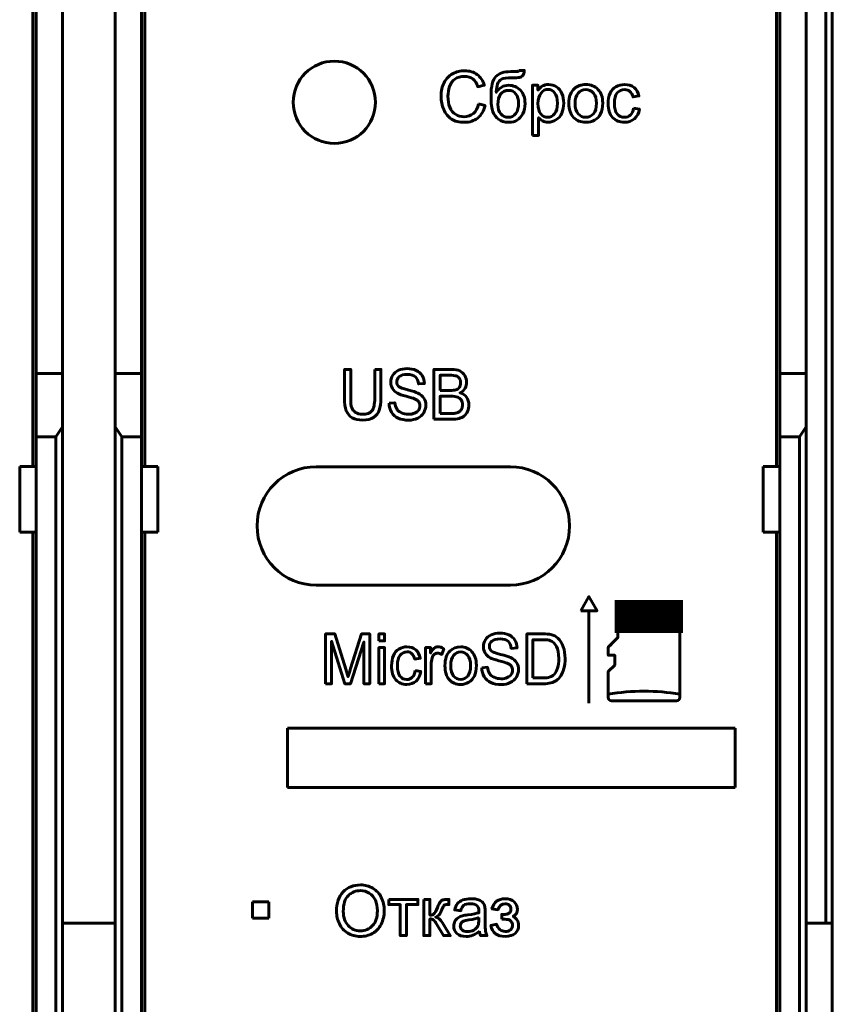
# Model space of a CAD drawing. Header units: millimetres. Extents: x -13 to 39, y -19 to 89.
# Tile 5 of 9: x 14 to 39, y 6 to 36. Entities that reach past the tile are written whole.
import ezdxf

# ---------------------------------------------------------------- set-up
doc = ezdxf.new("R2010")
doc.units = ezdxf.units.MM
doc.linetypes.add('K5LT_BASIC', pattern=[0])

msp = doc.modelspace()

# ---------------------------------------------------------------- linework, layer by layer
at = {"color": 150, "linetype": 'K5LT_BASIC', "lineweight": 60, "true_color": 0x0080ff}
for p, q in [((38.739, 61.118), (38.739, 8.557)), ((38.939, 61.118), (38.939, 8.557)), ((14.639, 22.438), (14.639, 47.238)), ((18.039, 22.438), (18.039, 47.238)), ((37.239, 22.438), (37.239, 47.238)), ((14.739, 44.413), (14.739, 25.262)), ((15.539, 25.262), (15.539, 44.413)), ((17.139, 25.262), (17.139, 44.413)), ((17.939, 44.413), (17.939, 25.262)), ((37.339, 44.413), (37.339, 25.262)), ((38.139, 25.262), (38.139, 44.413)), ((15.539, 25.262), (14.739, 25.262)), ((14.739, 23.338), (14.739, 25.262)), ((15.539, 23.645), (15.539, 25.262)), ((17.139, 23.645), (17.139, 25.262)), ((17.939, 25.262), (17.139, 25.262)), ((17.939, 25.262), (17.939, 23.338)), ((37.339, 25.262), (37.339, 23.338)), ((38.139, 25.262), (37.339, 25.262)), ((38.139, 23.645), (38.139, 25.262)), ((15.339, 23.338), (15.539, 23.645)), ((15.539, 3.373), (15.539, 23.645)), ((17.139, 23.645), (17.139, 3.373)), ((17.339, 23.338), (17.139, 23.645)), ((37.939, 23.338), (38.139, 23.645)), ((38.139, 3.373), (38.139, 23.645)), ((14.739, 22.438), (14.739, 23.338)), ((15.339, 23.338), (14.739, 23.338)), ((15.339, 3.117), (15.339, 23.338)), ((17.339, 3.117), (17.339, 23.338)), ((17.939, 23.338), (17.339, 23.338)), ((17.939, 23.338), (17.939, 22.438)), ((37.339, 23.338), (37.939, 23.338)), ((37.339, 23.338), (37.339, 22.438)), ((37.939, 3.117), (37.939, 23.338)), ((14.739, 22.438), (14.239, 22.438)), ((14.239, 20.438), (14.239, 22.438)), ((14.739, 22.438), (14.739, 20.438)), ((18.439, 22.438), (17.939, 22.438)), ((17.939, 22.438), (17.939, 20.438)), ((18.439, 20.438), (18.439, 22.438)), ((23.253, 22.429), (29.153, 22.429)), ((36.839, 22.438), (37.339, 22.438)), ((36.839, 22.438), (36.839, 20.438)), ((37.339, 22.438), (37.339, 20.438)), ((14.739, 20.438), (14.239, 20.438)), ((14.639, 2.412), (14.639, 20.438)), ((14.739, 3.117), (14.739, 20.438)), ((17.939, 20.438), (18.439, 20.438)), ((17.939, 3.117), (17.939, 20.438)), ((18.039, 2.412), (18.039, 20.438)), ((37.339, 20.438), (36.839, 20.438)), ((37.239, -1.962), (37.239, 20.438)), ((37.339, 20.438), (37.339, 3.117)), ((29.153, 18.829), (23.253, 18.829)), ((34.207, 18.282), (32.523, 18.282)), ((34.207, 18.282), (32.523, 18.282)), ((31.539, 18.052), (31.539, 15.242)), ((32.424, 18.183), (32.424, 17.242)), ((32.424, 18.183), (32.424, 17.242)), ((33.114, 18.073), (33.114, 17.674)), ((33.607, 18.073), (33.607, 17.674)), ((34.306, 15.41), (34.306, 18.183)), ((34.306, 15.41), (34.306, 18.183)), ((32.424, 17.242), (32.127, 16.945)), ((32.127, 16.945), (32.127, 16.698)), ((32.127, 16.945), (32.127, 16.698)), ((32.127, 16.698), (32.325, 16.698)), ((32.127, 16.698), (32.325, 16.698)), ((32.325, 16.698), (32.325, 16.401)), ((32.325, 16.698), (32.325, 16.401)), ((32.325, 16.401), (32.127, 16.202)), ((32.325, 16.401), (32.127, 16.202)), ((32.127, 16.202), (32.127, 15.41)), ((32.127, 16.202), (32.127, 15.41)), ((32.226, 15.311), (34.207, 15.311)), ((32.226, 15.311), (34.207, 15.311)), ((22.382, 12.684), (22.382, 14.484)), ((22.382, 14.484), (35.982, 14.484)), ((35.982, 14.484), (35.982, 12.684)), ((35.982, 12.684), (22.382, 12.684)), ((21.313, 8.704), (21.313, 9.204)), ((21.313, 9.204), (21.813, 9.204)), ((21.813, 9.204), (21.813, 8.704)), ((21.813, 8.704), (21.313, 8.704)), ((15.539, 8.557), (17.139, 8.557)), ((38.139, 8.557), (38.739, 8.557)), ((38.939, 8.557), (38.739, 8.557)), ((38.939, 3.437), (38.939, 8.557))]:
    msp.add_line(p, q, dxfattribs=at)
at = {"color": 150, "linetype": 'K5LT_BASIC', "true_color": 0x0080ff, "const_width": 0.6}
msp.add_lwpolyline([(32.62, 17.674), (34.102, 17.674), (34.102, 18.073), (32.62, 18.073)], close=True, dxfattribs=at)
at = {"color": 150, "linetype": 'K5LT_BASIC', "lineweight": 60, "true_color": 0x0080ff}
msp.add_circle((23.803, 33.504), 1.25, dxfattribs=at)
for centre, start, end in [((23.253, 20.629), 90, 270), ((29.153, 20.629), 270, 90)]:
    msp.add_arc(centre, 1.8, start, end, dxfattribs=at)
for points, knots in [([(28.186, 33.452), (28.186, 33.452), (28.387, 33.401), (28.387, 33.401), (28.345, 33.237), (28.269, 33.111), (28.16, 33.025), (28.051, 32.938), (27.918, 32.895), (27.76, 32.895), (27.597, 32.895), (27.464, 32.928), (27.362, 32.995), (27.26, 33.061), (27.182, 33.158), (27.129, 33.283), (27.076, 33.41), (27.049, 33.545), (27.049, 33.69), (27.049, 33.847), (27.079, 33.985), (27.139, 34.102), (27.2, 34.22), (27.285, 34.309), (27.396, 34.37), (27.508, 34.431), (27.63, 34.461), (27.763, 34.461), (27.915, 34.461), (28.042, 34.423), (28.145, 34.346), (28.249, 34.268), (28.321, 34.16), (28.361, 34.02), (28.361, 34.02), (28.164, 33.974), (28.164, 33.974), (28.129, 34.084), (28.078, 34.164), (28.012, 34.214), (27.945, 34.265), (27.861, 34.29), (27.76, 34.29), (27.644, 34.29), (27.546, 34.262), (27.39, 34.151), (27.335, 34.075), (27.304, 33.982), (27.272, 33.887), (27.256, 33.79), (27.256, 33.691), (27.256, 33.562), (27.275, 33.449), (27.312, 33.353), (27.35, 33.257), (27.408, 33.185), (27.487, 33.138), (27.566, 33.09), (27.651, 33.066), (27.744, 33.066), (27.856, 33.066), (27.95, 33.099), (28.028, 33.164), (28.105, 33.228), (28.158, 33.324), (28.186, 33.452)], [0, 0, 0, 0, 0.045455, 0.045455, 0.045455, 0.090909, 0.090909, 0.090909, 0.136364, 0.136364, 0.136364, 0.181818, 0.181818, 0.181818, 0.227273, 0.227273, 0.227273, 0.272727, 0.272727, 0.272727, 0.318182, 0.318182, 0.318182, 0.363636, 0.363636, 0.363636, 0.409091, 0.409091, 0.409091, 0.454545, 0.454545, 0.454545, 0.5, 0.5, 0.5, 0.545455, 0.545455, 0.545455, 0.590909, 0.590909, 0.590909, 0.636364, 0.636364, 0.636364, 0.681818, 0.681818, 0.727273, 0.727273, 0.727273, 0.772727, 0.772727, 0.772727, 0.818182, 0.818182, 0.818182, 0.863636, 0.863636, 0.863636, 0.909091, 0.909091, 0.909091, 0.954545, 0.954545, 0.954545, 1, 1, 1, 1]), ([(29.411, 34.472), (29.411, 34.472), (29.577, 34.47), (29.577, 34.47), (29.569, 34.396), (29.553, 34.345), (29.528, 34.316), (29.502, 34.287), (29.47, 34.268), (29.431, 34.26), (29.391, 34.252), (29.314, 34.248), (29.198, 34.248), (29.045, 34.248), (28.941, 34.233), (28.885, 34.203), (28.83, 34.174), (28.79, 34.126), (28.765, 34.061), (28.741, 33.996), (28.727, 33.912), (28.725, 33.81), (28.772, 33.88), (28.826, 33.932), (28.889, 33.967), (28.951, 34.002), (29.022, 34.019), (29.101, 34.019), (29.245, 34.019), (29.364, 33.97), (29.458, 33.871), (29.553, 33.772), (29.6, 33.638), (29.6, 33.469), (29.6, 33.341), (29.576, 33.236), (29.529, 33.154), (29.481, 33.072), (29.425, 33.009), (29.359, 32.964), (29.294, 32.919), (29.205, 32.897), (29.093, 32.897), (28.963, 32.897), (28.861, 32.927), (28.717, 33.046), (28.661, 33.122), (28.623, 33.215), (28.584, 33.308), (28.565, 33.47), (28.565, 33.7), (28.565, 33.99), (28.614, 34.185), (28.712, 34.285), (28.809, 34.386), (28.96, 34.436), (29.163, 34.436), (29.29, 34.436), (29.361, 34.438), (29.379, 34.442), (29.396, 34.447), (29.407, 34.456), (29.411, 34.472)], [0, 0, 0, 0, 0.047619, 0.047619, 0.047619, 0.095238, 0.095238, 0.095238, 0.142857, 0.142857, 0.142857, 0.190476, 0.190476, 0.190476, 0.238095, 0.238095, 0.238095, 0.285714, 0.285714, 0.285714, 0.333333, 0.333333, 0.333333, 0.380952, 0.380952, 0.380952, 0.428571, 0.428571, 0.428571, 0.47619, 0.47619, 0.47619, 0.52381, 0.52381, 0.52381, 0.571429, 0.571429, 0.571429, 0.619048, 0.619048, 0.619048, 0.666667, 0.666667, 0.666667, 0.714286, 0.714286, 0.761905, 0.761905, 0.761905, 0.809524, 0.809524, 0.809524, 0.857143, 0.857143, 0.857143, 0.904762, 0.904762, 0.904762, 0.952381, 0.952381, 0.952381, 1, 1, 1, 1]), ([(29.405, 33.475), (29.405, 33.589), (29.378, 33.682), (29.27, 33.828), (29.194, 33.864), (29.095, 33.864), (28.993, 33.864), (28.914, 33.826), (28.858, 33.749), (28.802, 33.672), (28.774, 33.569), (28.774, 33.44), (28.774, 33.313), (28.805, 33.216), (28.867, 33.149), (28.928, 33.081), (29.004, 33.047), (29.094, 33.047), (29.187, 33.047), (29.262, 33.087), (29.377, 33.243), (29.405, 33.346), (29.405, 33.475)], [0, 0, 0, 0, 0.125, 0.125, 0.25, 0.25, 0.25, 0.375, 0.375, 0.375, 0.5, 0.5, 0.5, 0.625, 0.625, 0.625, 0.75, 0.75, 0.75, 0.875, 0.875, 1, 1, 1, 1]), ([(29.824, 32.499), (29.824, 32.499), (29.824, 34.019), (29.824, 34.019), (29.993, 34.019), (29.993, 34.019), (29.993, 33.875), (29.993, 33.875), (30.033, 33.93), (30.078, 33.972), (30.129, 34), (30.179, 34.028), (30.24, 34.042), (30.311, 34.042), (30.405, 34.042), (30.488, 34.018), (30.559, 33.97), (30.631, 33.922), (30.685, 33.854), (30.722, 33.766), (30.758, 33.679), (30.776, 33.583), (30.776, 33.478), (30.776, 33.366), (30.756, 33.265), (30.716, 33.175), (30.676, 33.085), (30.617, 33.017), (30.54, 32.969), (30.464, 32.921), (30.383, 32.897), (30.298, 32.897), (30.236, 32.897), (30.181, 32.91), (30.131, 32.936), (30.082, 32.962), (30.042, 32.995), (30.01, 33.035), (30.01, 33.035), (30.01, 32.499), (30.01, 32.499), (29.824, 32.499), (29.824, 32.499)], [0, 0, 0, 0, 0.066667, 0.066667, 0.133333, 0.133333, 0.2, 0.2, 0.2, 0.266667, 0.266667, 0.266667, 0.333333, 0.333333, 0.333333, 0.4, 0.4, 0.4, 0.466667, 0.466667, 0.466667, 0.533333, 0.533333, 0.533333, 0.6, 0.6, 0.6, 0.666667, 0.666667, 0.666667, 0.733333, 0.733333, 0.733333, 0.8, 0.8, 0.8, 0.866667, 0.866667, 0.866667, 0.933333, 0.933333, 1, 1, 1, 1]), ([(29.993, 33.463), (29.993, 33.322), (30.022, 33.218), (30.079, 33.151), (30.136, 33.083), (30.205, 33.049), (30.286, 33.049), (30.369, 33.049), (30.439, 33.084), (30.498, 33.154), (30.557, 33.224), (30.586, 33.332), (30.586, 33.479), (30.586, 33.618), (30.557, 33.723), (30.442, 33.862), (30.374, 33.896), (30.294, 33.896), (30.215, 33.896), (30.145, 33.859), (30.085, 33.785), (30.024, 33.711), (29.993, 33.604), (29.993, 33.463)], [0, 0, 0, 0, 0.125, 0.125, 0.125, 0.25, 0.25, 0.25, 0.375, 0.375, 0.375, 0.5, 0.5, 0.5, 0.625, 0.625, 0.75, 0.75, 0.75, 0.875, 0.875, 0.875, 1, 1, 1, 1]), ([(30.931, 33.47), (30.931, 33.673), (30.988, 33.823), (31.101, 33.921), (31.195, 34.002), (31.31, 34.042), (31.446, 34.042), (31.597, 34.042), (31.72, 33.993), (31.816, 33.894), (31.912, 33.796), (31.96, 33.659), (31.96, 33.485), (31.96, 33.344), (31.939, 33.233), (31.896, 33.153), (31.854, 33.072), (31.792, 33.009), (31.711, 32.964), (31.63, 32.919), (31.542, 32.897), (31.446, 32.897), (31.292, 32.897), (31.168, 32.946), (31.073, 33.045), (30.978, 33.143), (30.931, 33.285), (30.931, 33.47)], [0, 0, 0, 0, 0.111111, 0.111111, 0.111111, 0.222222, 0.222222, 0.222222, 0.333333, 0.333333, 0.333333, 0.444444, 0.444444, 0.444444, 0.555556, 0.555556, 0.555556, 0.666667, 0.666667, 0.666667, 0.777778, 0.777778, 0.777778, 0.888889, 0.888889, 0.888889, 1, 1, 1, 1]), ([(31.122, 33.469), (31.122, 33.329), (31.152, 33.224), (31.214, 33.154), (31.276, 33.084), (31.353, 33.049), (31.446, 33.049), (31.539, 33.049), (31.616, 33.084), (31.677, 33.155), (31.739, 33.225), (31.769, 33.332), (31.769, 33.475), (31.769, 33.611), (31.738, 33.714), (31.677, 33.783), (31.615, 33.853), (31.538, 33.888), (31.446, 33.888), (31.353, 33.888), (31.276, 33.853), (31.214, 33.784), (31.152, 33.714), (31.122, 33.609), (31.122, 33.469)], [0, 0, 0, 0, 0.125, 0.125, 0.125, 0.25, 0.25, 0.25, 0.375, 0.375, 0.375, 0.5, 0.5, 0.5, 0.625, 0.625, 0.625, 0.75, 0.75, 0.75, 0.875, 0.875, 0.875, 1, 1, 1, 1]), ([(32.896, 33.323), (32.896, 33.323), (33.078, 33.297), (33.078, 33.297), (33.058, 33.172), (33.007, 33.074), (32.843, 32.932), (32.741, 32.897), (32.622, 32.897), (32.472, 32.897), (32.351, 32.946), (32.26, 33.044), (32.169, 33.142), (32.123, 33.283), (32.123, 33.466), (32.123, 33.584), (32.143, 33.687), (32.182, 33.776), (32.221, 33.865), (32.281, 33.932), (32.361, 33.976), (32.441, 34.02), (32.529, 34.042), (32.623, 34.042), (32.742, 34.042), (32.84, 34.012), (32.915, 33.952), (32.991, 33.892), (33.04, 33.806), (33.061, 33.695), (33.061, 33.695), (32.881, 33.668), (32.881, 33.668), (32.864, 33.741), (32.833, 33.797), (32.789, 33.834), (32.746, 33.871), (32.693, 33.89), (32.631, 33.89), (32.537, 33.89), (32.46, 33.856), (32.402, 33.789), (32.343, 33.722), (32.314, 33.616), (32.314, 33.471), (32.314, 33.323), (32.342, 33.216), (32.398, 33.15), (32.455, 33.083), (32.529, 33.049), (32.62, 33.049), (32.693, 33.049), (32.754, 33.072), (32.803, 33.116), (32.852, 33.161), (32.883, 33.23), (32.896, 33.323)], [0, 0, 0, 0, 0.052632, 0.052632, 0.052632, 0.105263, 0.105263, 0.157895, 0.157895, 0.157895, 0.210526, 0.210526, 0.210526, 0.263158, 0.263158, 0.263158, 0.315789, 0.315789, 0.315789, 0.368421, 0.368421, 0.368421, 0.421053, 0.421053, 0.421053, 0.473684, 0.473684, 0.473684, 0.526316, 0.526316, 0.526316, 0.578947, 0.578947, 0.578947, 0.631579, 0.631579, 0.631579, 0.684211, 0.684211, 0.684211, 0.736842, 0.736842, 0.736842, 0.789474, 0.789474, 0.789474, 0.842105, 0.842105, 0.842105, 0.894737, 0.894737, 0.894737, 0.947368, 0.947368, 0.947368, 1, 1, 1, 1]), ([(25.03, 25.385), (25.03, 25.385), (25.217, 25.385), (25.217, 25.385), (25.217, 24.51), (25.217, 24.51), (25.217, 24.358), (25.201, 24.237), (25.169, 24.147), (25.137, 24.058), (25.079, 23.985), (24.996, 23.929), (24.913, 23.872), (24.804, 23.844), (24.668, 23.844), (24.537, 23.844), (24.429, 23.869), (24.346, 23.918), (24.262, 23.967), (24.203, 24.037), (24.167, 24.13), (24.131, 24.223), (24.113, 24.349), (24.113, 24.51), (24.113, 24.51), (24.113, 25.385), (24.113, 25.385), (24.3, 25.385), (24.3, 25.385), (24.3, 24.51), (24.3, 24.51), (24.3, 24.379), (24.311, 24.281), (24.334, 24.219), (24.356, 24.157), (24.395, 24.108), (24.45, 24.075), (24.505, 24.041), (24.573, 24.024), (24.652, 24.024), (24.788, 24.024), (24.886, 24.058), (24.944, 24.124), (25.002, 24.191), (25.03, 24.32), (25.03, 24.51), (25.03, 24.51), (25.03, 25.385), (25.03, 25.385)], [0, 0, 0, 0, 0.058824, 0.058824, 0.117647, 0.117647, 0.117647, 0.176471, 0.176471, 0.176471, 0.235294, 0.235294, 0.235294, 0.294118, 0.294118, 0.294118, 0.352941, 0.352941, 0.352941, 0.411765, 0.411765, 0.411765, 0.470588, 0.470588, 0.470588, 0.529412, 0.529412, 0.588235, 0.588235, 0.647059, 0.647059, 0.647059, 0.705882, 0.705882, 0.705882, 0.764706, 0.764706, 0.764706, 0.823529, 0.823529, 0.823529, 0.882353, 0.882353, 0.882353, 0.941176, 0.941176, 0.941176, 1, 1, 1, 1]), ([(25.467, 24.356), (25.467, 24.356), (25.641, 24.373), (25.641, 24.373), (25.65, 24.297), (25.669, 24.235), (25.699, 24.186), (25.73, 24.137), (25.777, 24.097), (25.841, 24.067), (25.905, 24.037), (25.977, 24.022), (26.057, 24.022), (26.128, 24.022), (26.19, 24.033), (26.244, 24.056), (26.299, 24.079), (26.339, 24.111), (26.366, 24.15), (26.392, 24.19), (26.405, 24.234), (26.405, 24.28), (26.405, 24.328), (26.393, 24.369), (26.367, 24.404), (26.342, 24.44), (26.299, 24.469), (26.24, 24.494), (26.203, 24.509), (26.119, 24.534), (25.861, 24.601), (25.77, 24.632), (25.719, 24.662), (25.652, 24.7), (25.602, 24.747), (25.569, 24.803), (25.536, 24.86), (25.52, 24.923), (25.52, 24.992), (25.52, 25.069), (25.54, 25.141), (25.58, 25.207), (25.621, 25.274), (25.679, 25.324), (25.757, 25.359), (25.834, 25.393), (25.92, 25.41), (26.015, 25.41), (26.119, 25.41), (26.211, 25.392), (26.29, 25.356), (26.37, 25.32), (26.431, 25.267), (26.474, 25.196), (26.517, 25.126), (26.54, 25.046), (26.543, 24.957), (26.543, 24.957), (26.364, 24.943), (26.364, 24.943), (26.355, 25.038), (26.322, 25.111), (26.267, 25.159), (26.212, 25.208), (26.13, 25.233), (26.022, 25.233), (25.909, 25.233), (25.827, 25.21), (25.776, 25.166), (25.724, 25.122), (25.698, 25.068), (25.698, 25.005), (25.698, 24.951), (25.717, 24.906), (25.753, 24.871), (25.789, 24.836), (25.882, 24.8), (26.034, 24.763), (26.185, 24.726), (26.289, 24.694), (26.345, 24.666), (26.426, 24.626), (26.487, 24.574), (26.526, 24.512), (26.565, 24.45), (26.584, 24.378), (26.584, 24.297), (26.584, 24.216), (26.563, 24.141), (26.52, 24.07), (26.477, 23.998), (26.416, 23.943), (26.256, 23.864), (26.166, 23.844), (26.065, 23.844), (25.938, 23.844), (25.832, 23.864), (25.746, 23.904), (25.66, 23.944), (25.593, 24.004), (25.544, 24.084), (25.495, 24.165), (25.469, 24.255), (25.467, 24.356)], [0, 0, 0, 0, 0.028571, 0.028571, 0.028571, 0.057143, 0.057143, 0.057143, 0.085714, 0.085714, 0.085714, 0.114286, 0.114286, 0.114286, 0.142857, 0.142857, 0.142857, 0.171429, 0.171429, 0.171429, 0.2, 0.2, 0.2, 0.228571, 0.228571, 0.228571, 0.257143, 0.257143, 0.257143, 0.285714, 0.285714, 0.314286, 0.314286, 0.314286, 0.342857, 0.342857, 0.342857, 0.371429, 0.371429, 0.371429, 0.4, 0.4, 0.4, 0.428571, 0.428571, 0.428571, 0.457143, 0.457143, 0.457143, 0.485714, 0.485714, 0.485714, 0.514286, 0.514286, 0.514286, 0.542857, 0.542857, 0.542857, 0.571429, 0.571429, 0.571429, 0.6, 0.6, 0.6, 0.628571, 0.628571, 0.628571, 0.657143, 0.657143, 0.657143, 0.685714, 0.685714, 0.685714, 0.714286, 0.714286, 0.714286, 0.742857, 0.742857, 0.742857, 0.771429, 0.771429, 0.771429, 0.8, 0.8, 0.8, 0.828571, 0.828571, 0.828571, 0.857143, 0.857143, 0.857143, 0.885714, 0.885714, 0.914286, 0.914286, 0.914286, 0.942857, 0.942857, 0.942857, 0.971429, 0.971429, 0.971429, 1, 1, 1, 1]), ([(26.83, 23.87), (26.83, 23.87), (26.83, 25.385), (26.83, 25.385), (27.357, 25.385), (27.357, 25.385), (27.465, 25.385), (27.551, 25.37), (27.616, 25.339), (27.681, 25.308), (27.731, 25.261), (27.768, 25.197), (27.805, 25.134), (27.823, 25.067), (27.823, 24.997), (27.823, 24.933), (27.807, 24.872), (27.775, 24.815), (27.742, 24.758), (27.693, 24.711), (27.627, 24.676), (27.712, 24.649), (27.778, 24.603), (27.823, 24.538), (27.869, 24.474), (27.892, 24.397), (27.892, 24.309), (27.892, 24.238), (27.878, 24.172), (27.85, 24.111), (27.822, 24.05), (27.788, 24.003), (27.747, 23.97), (27.706, 23.937), (27.655, 23.912), (27.593, 23.895), (27.531, 23.878), (27.456, 23.87), (27.366, 23.87), (27.366, 23.87), (26.83, 23.87), (26.83, 23.87)], [0, 0, 0, 0, 0.071429, 0.071429, 0.142857, 0.142857, 0.142857, 0.214286, 0.214286, 0.214286, 0.285714, 0.285714, 0.285714, 0.357143, 0.357143, 0.357143, 0.428571, 0.428571, 0.428571, 0.5, 0.5, 0.5, 0.571429, 0.571429, 0.571429, 0.642857, 0.642857, 0.642857, 0.714286, 0.714286, 0.714286, 0.785714, 0.785714, 0.785714, 0.857143, 0.857143, 0.857143, 0.928571, 0.928571, 0.928571, 1, 1, 1, 1]), ([(27.016, 24.748), (27.016, 24.748), (27.32, 24.748), (27.32, 24.748), (27.403, 24.748), (27.462, 24.754), (27.498, 24.766), (27.545, 24.781), (27.581, 24.806), (27.605, 24.842), (27.629, 24.877), (27.641, 24.921), (27.641, 24.974), (27.641, 25.025), (27.63, 25.069), (27.607, 25.107), (27.585, 25.146), (27.553, 25.172), (27.511, 25.186), (27.47, 25.2), (27.398, 25.207), (27.297, 25.207), (27.297, 25.207), (27.016, 25.207), (27.016, 25.207), (27.016, 24.748), (27.016, 24.748)], [0, 0, 0, 0, 0.111111, 0.111111, 0.111111, 0.222222, 0.222222, 0.222222, 0.333333, 0.333333, 0.333333, 0.444444, 0.444444, 0.444444, 0.555556, 0.555556, 0.555556, 0.666667, 0.666667, 0.666667, 0.777778, 0.777778, 0.777778, 0.888889, 0.888889, 1, 1, 1, 1]), ([(27.016, 24.047), (27.016, 24.047), (27.366, 24.047), (27.366, 24.047), (27.427, 24.047), (27.469, 24.05), (27.493, 24.055), (27.536, 24.063), (27.572, 24.077), (27.63, 24.115), (27.653, 24.144), (27.672, 24.181), (27.69, 24.218), (27.7, 24.261), (27.7, 24.309), (27.7, 24.366), (27.686, 24.415), (27.659, 24.457), (27.632, 24.499), (27.595, 24.528), (27.547, 24.545), (27.5, 24.562), (27.431, 24.57), (27.342, 24.57), (27.342, 24.57), (27.016, 24.57), (27.016, 24.57), (27.016, 24.047), (27.016, 24.047)], [0, 0, 0, 0, 0.1, 0.1, 0.1, 0.2, 0.2, 0.2, 0.3, 0.3, 0.4, 0.4, 0.4, 0.5, 0.5, 0.5, 0.6, 0.6, 0.6, 0.7, 0.7, 0.7, 0.8, 0.8, 0.8, 0.9, 0.9, 1, 1, 1, 1]), ([(31.29, 18.052), (31.29, 18.052), (31.539, 18.484), (31.539, 18.484), (31.788, 18.052), (31.788, 18.052), (31.29, 18.052), (31.29, 18.052)], [0, 0, 0, 0, 0.333333, 0.333333, 0.666667, 0.666667, 1, 1, 1, 1]), ([(32.424, 18.183), (32.424, 18.209), (32.435, 18.235), (32.453, 18.253), (32.472, 18.272), (32.497, 18.282), (32.523, 18.282)], [0, 0, 0, 0, 0.5, 0.5, 0.5, 1, 1, 1, 1]), ([(32.424, 18.183), (32.424, 18.209), (32.435, 18.235), (32.453, 18.253), (32.472, 18.272), (32.497, 18.282), (32.523, 18.282)], [0, 0, 0, 0, 0.5, 0.5, 0.5, 1, 1, 1, 1]), ([(34.207, 18.282), (34.233, 18.282), (34.258, 18.272), (34.277, 18.253), (34.295, 18.235), (34.306, 18.209), (34.306, 18.183)], [0, 0, 0, 0, 0.5, 0.5, 0.5, 1, 1, 1, 1]), ([(34.207, 18.282), (34.233, 18.282), (34.258, 18.272), (34.277, 18.253), (34.295, 18.235), (34.306, 18.209), (34.306, 18.183)], [0, 0, 0, 0, 0.5, 0.5, 0.5, 1, 1, 1, 1]), ([(28.283, 16.319), (28.283, 16.319), (28.458, 16.336), (28.458, 16.336), (28.466, 16.26), (28.485, 16.198), (28.516, 16.149), (28.546, 16.1), (28.593, 16.06), (28.657, 16.03), (28.721, 16), (28.793, 15.985), (28.873, 15.985), (28.944, 15.985), (29.006, 15.996), (29.06, 16.019), (29.115, 16.042), (29.155, 16.074), (29.182, 16.113), (29.208, 16.153), (29.222, 16.197), (29.222, 16.243), (29.222, 16.291), (29.209, 16.332), (29.183, 16.367), (29.158, 16.403), (29.115, 16.432), (29.057, 16.457), (29.019, 16.472), (28.935, 16.497), (28.677, 16.564), (28.587, 16.595), (28.535, 16.625), (28.468, 16.663), (28.418, 16.71), (28.385, 16.766), (28.352, 16.823), (28.336, 16.886), (28.336, 16.955), (28.336, 17.032), (28.356, 17.104), (28.396, 17.17), (28.437, 17.237), (28.495, 17.287), (28.573, 17.322), (28.65, 17.356), (28.736, 17.373), (28.831, 17.373), (28.935, 17.373), (29.027, 17.355), (29.106, 17.319), (29.186, 17.283), (29.247, 17.23), (29.29, 17.159), (29.333, 17.089), (29.356, 17.009), (29.359, 16.92), (29.359, 16.92), (29.18, 16.906), (29.18, 16.906), (29.171, 17.001), (29.138, 17.074), (29.083, 17.122), (29.028, 17.171), (28.946, 17.196), (28.838, 17.196), (28.725, 17.196), (28.643, 17.173), (28.592, 17.129), (28.54, 17.085), (28.515, 17.031), (28.515, 16.968), (28.515, 16.914), (28.533, 16.869), (28.569, 16.834), (28.605, 16.799), (28.698, 16.763), (28.85, 16.726), (29.001, 16.689), (29.105, 16.657), (29.161, 16.629), (29.242, 16.589), (29.303, 16.537), (29.342, 16.475), (29.381, 16.413), (29.4, 16.341), (29.4, 16.26), (29.4, 16.179), (29.379, 16.104), (29.336, 16.033), (29.293, 15.961), (29.232, 15.906), (29.072, 15.827), (28.982, 15.807), (28.881, 15.807), (28.754, 15.807), (28.648, 15.827), (28.562, 15.867), (28.476, 15.907), (28.409, 15.967), (28.36, 16.047), (28.311, 16.128), (28.285, 16.218), (28.283, 16.319)], [0, 0, 0, 0, 0.028571, 0.028571, 0.028571, 0.057143, 0.057143, 0.057143, 0.085714, 0.085714, 0.085714, 0.114286, 0.114286, 0.114286, 0.142857, 0.142857, 0.142857, 0.171429, 0.171429, 0.171429, 0.2, 0.2, 0.2, 0.228571, 0.228571, 0.228571, 0.257143, 0.257143, 0.257143, 0.285714, 0.285714, 0.314286, 0.314286, 0.314286, 0.342857, 0.342857, 0.342857, 0.371429, 0.371429, 0.371429, 0.4, 0.4, 0.4, 0.428571, 0.428571, 0.428571, 0.457143, 0.457143, 0.457143, 0.485714, 0.485714, 0.485714, 0.514286, 0.514286, 0.514286, 0.542857, 0.542857, 0.542857, 0.571429, 0.571429, 0.571429, 0.6, 0.6, 0.6, 0.628571, 0.628571, 0.628571, 0.657143, 0.657143, 0.657143, 0.685714, 0.685714, 0.685714, 0.714286, 0.714286, 0.714286, 0.742857, 0.742857, 0.742857, 0.771429, 0.771429, 0.771429, 0.8, 0.8, 0.8, 0.828571, 0.828571, 0.828571, 0.857143, 0.857143, 0.857143, 0.885714, 0.885714, 0.914286, 0.914286, 0.914286, 0.942857, 0.942857, 0.942857, 0.971429, 0.971429, 0.971429, 1, 1, 1, 1]), ([(32.424, 17.242), (32.424, 17.242), (32.127, 16.945), (32.127, 16.945), (32.424, 17.242), (32.424, 17.242), (32.424, 17.386), (32.424, 17.386)], [0, 0, 0, 0, 0.333333, 0.333333, 0.666667, 0.666667, 1, 1, 1, 1]), ([(23.539, 15.833), (23.539, 15.833), (23.539, 17.348), (23.539, 17.348), (23.818, 17.348), (23.818, 17.348), (24.151, 16.275), (24.151, 16.275), (24.182, 16.176), (24.204, 16.101), (24.218, 16.051), (24.234, 16.106), (24.259, 16.187), (24.293, 16.294), (24.293, 16.294), (24.632, 17.348), (24.632, 17.348), (24.881, 17.348), (24.881, 17.348), (24.881, 15.833), (24.881, 15.833), (24.702, 15.833), (24.702, 15.833), (24.702, 17.1), (24.702, 17.1), (24.292, 15.833), (24.292, 15.833), (24.124, 15.833), (24.124, 15.833), (23.718, 17.124), (23.718, 17.124), (23.718, 15.833), (23.718, 15.833), (23.539, 15.833), (23.539, 15.833)], [0, 0, 0, 0, 0.066667, 0.066667, 0.133333, 0.133333, 0.2, 0.2, 0.2, 0.266667, 0.266667, 0.266667, 0.333333, 0.333333, 0.333333, 0.4, 0.4, 0.466667, 0.466667, 0.533333, 0.533333, 0.6, 0.6, 0.666667, 0.666667, 0.733333, 0.733333, 0.8, 0.8, 0.866667, 0.866667, 0.933333, 0.933333, 1, 1, 1, 1]), ([(25.158, 17.136), (25.158, 17.136), (25.158, 17.348), (25.158, 17.348), (25.33, 17.348), (25.33, 17.348), (25.33, 17.136), (25.33, 17.136), (25.158, 17.136), (25.158, 17.136)], [0, 0, 0, 0, 0.25, 0.25, 0.5, 0.5, 0.75, 0.75, 1, 1, 1, 1]), ([(29.654, 15.833), (29.654, 15.833), (29.654, 17.348), (29.654, 17.348), (30.138, 17.348), (30.138, 17.348), (30.247, 17.348), (30.331, 17.341), (30.388, 17.327), (30.469, 17.306), (30.538, 17.27), (30.595, 17.218), (30.669, 17.15), (30.724, 17.064), (30.761, 16.959), (30.798, 16.854), (30.816, 16.734), (30.816, 16.598), (30.816, 16.483), (30.804, 16.382), (30.779, 16.293), (30.754, 16.204), (30.722, 16.13), (30.683, 16.072), (30.644, 16.014), (30.601, 15.968), (30.555, 15.935), (30.509, 15.901), (30.453, 15.876), (30.387, 15.858), (30.321, 15.841), (30.246, 15.833), (30.161, 15.833), (30.161, 15.833), (29.654, 15.833), (29.654, 15.833)], [0, 0, 0, 0, 0.083333, 0.083333, 0.166667, 0.166667, 0.166667, 0.25, 0.25, 0.25, 0.333333, 0.333333, 0.333333, 0.416667, 0.416667, 0.416667, 0.5, 0.5, 0.5, 0.583333, 0.583333, 0.583333, 0.666667, 0.666667, 0.666667, 0.75, 0.75, 0.75, 0.833333, 0.833333, 0.833333, 0.916667, 0.916667, 0.916667, 1, 1, 1, 1]), ([(29.84, 16.01), (29.84, 16.01), (30.14, 16.01), (30.14, 16.01), (30.233, 16.01), (30.305, 16.02), (30.358, 16.038), (30.411, 16.057), (30.453, 16.083), (30.484, 16.117), (30.528, 16.165), (30.562, 16.229), (30.611, 16.39), (30.624, 16.487), (30.624, 16.602), (30.624, 16.76), (30.6, 16.882), (30.551, 16.968), (30.503, 17.053), (30.445, 17.11), (30.376, 17.139), (30.326, 17.16), (30.246, 17.17), (30.135, 17.17), (30.135, 17.17), (29.84, 17.17), (29.84, 17.17), (29.84, 16.01), (29.84, 16.01)], [0, 0, 0, 0, 0.1, 0.1, 0.1, 0.2, 0.2, 0.2, 0.3, 0.3, 0.3, 0.4, 0.4, 0.5, 0.5, 0.5, 0.6, 0.6, 0.6, 0.7, 0.7, 0.7, 0.8, 0.8, 0.8, 0.9, 0.9, 1, 1, 1, 1]), ([(25.158, 15.833), (25.158, 15.833), (25.158, 16.931), (25.158, 16.931), (25.33, 16.931), (25.33, 16.931), (25.33, 15.833), (25.33, 15.833), (25.158, 15.833), (25.158, 15.833)], [0, 0, 0, 0, 0.25, 0.25, 0.5, 0.5, 0.75, 0.75, 1, 1, 1, 1]), ([(26.26, 16.235), (26.26, 16.235), (26.429, 16.209), (26.429, 16.209), (26.41, 16.084), (26.363, 15.986), (26.286, 15.916), (26.21, 15.845), (26.116, 15.809), (26.005, 15.809), (25.866, 15.809), (25.754, 15.858), (25.67, 15.956), (25.585, 16.055), (25.543, 16.195), (25.543, 16.378), (25.543, 16.496), (25.561, 16.6), (25.597, 16.688), (25.634, 16.777), (25.689, 16.844), (25.764, 16.888), (25.838, 16.932), (25.919, 16.954), (26.007, 16.954), (26.117, 16.954), (26.208, 16.924), (26.278, 16.864), (26.348, 16.804), (26.393, 16.718), (26.413, 16.607), (26.413, 16.607), (26.246, 16.58), (26.246, 16.58), (26.23, 16.654), (26.202, 16.709), (26.161, 16.746), (26.12, 16.783), (26.071, 16.802), (26.013, 16.802), (25.926, 16.802), (25.856, 16.769), (25.801, 16.702), (25.747, 16.634), (25.72, 16.528), (25.72, 16.383), (25.72, 16.236), (25.746, 16.129), (25.798, 16.062), (25.851, 15.995), (25.919, 15.962), (26.003, 15.962), (26.071, 15.962), (26.128, 15.984), (26.173, 16.029), (26.219, 16.073), (26.248, 16.142), (26.26, 16.235)], [0, 0, 0, 0, 0.052632, 0.052632, 0.052632, 0.105263, 0.105263, 0.105263, 0.157895, 0.157895, 0.157895, 0.210526, 0.210526, 0.210526, 0.263158, 0.263158, 0.263158, 0.315789, 0.315789, 0.315789, 0.368421, 0.368421, 0.368421, 0.421053, 0.421053, 0.421053, 0.473684, 0.473684, 0.473684, 0.526316, 0.526316, 0.526316, 0.578947, 0.578947, 0.578947, 0.631579, 0.631579, 0.631579, 0.684211, 0.684211, 0.684211, 0.736842, 0.736842, 0.736842, 0.789474, 0.789474, 0.789474, 0.842105, 0.842105, 0.842105, 0.894737, 0.894737, 0.894737, 0.947368, 0.947368, 0.947368, 1, 1, 1, 1]), ([(26.574, 15.833), (26.574, 15.833), (26.574, 16.931), (26.574, 16.931), (26.729, 16.931), (26.729, 16.931), (26.729, 16.763), (26.729, 16.763), (26.769, 16.841), (26.805, 16.892), (26.839, 16.917), (26.873, 16.942), (26.91, 16.954), (26.95, 16.954), (27.008, 16.954), (27.067, 16.935), (27.128, 16.895), (27.128, 16.895), (27.066, 16.724), (27.066, 16.724), (27.024, 16.749), (26.982, 16.762), (26.94, 16.762), (26.903, 16.762), (26.869, 16.749), (26.839, 16.725), (26.809, 16.701), (26.788, 16.667), (26.775, 16.623), (26.756, 16.558), (26.747, 16.485), (26.747, 16.407), (26.747, 16.407), (26.747, 15.833), (26.747, 15.833), (26.574, 15.833), (26.574, 15.833)], [0, 0, 0, 0, 0.076923, 0.076923, 0.153846, 0.153846, 0.230769, 0.230769, 0.230769, 0.307692, 0.307692, 0.307692, 0.384615, 0.384615, 0.384615, 0.461538, 0.461538, 0.461538, 0.538462, 0.538462, 0.538462, 0.615385, 0.615385, 0.615385, 0.692308, 0.692308, 0.692308, 0.769231, 0.769231, 0.769231, 0.846154, 0.846154, 0.846154, 0.923077, 0.923077, 1, 1, 1, 1]), ([(27.165, 16.382), (27.165, 16.585), (27.217, 16.735), (27.322, 16.833), (27.41, 16.914), (27.517, 16.954), (27.643, 16.954), (27.783, 16.954), (27.897, 16.905), (27.986, 16.806), (28.075, 16.708), (28.119, 16.571), (28.119, 16.397), (28.119, 16.256), (28.1, 16.146), (28.06, 16.065), (28.021, 15.984), (27.964, 15.921), (27.889, 15.876), (27.814, 15.832), (27.732, 15.809), (27.643, 15.809), (27.5, 15.809), (27.385, 15.858), (27.297, 15.957), (27.209, 16.055), (27.165, 16.197), (27.165, 16.382)], [0, 0, 0, 0, 0.111111, 0.111111, 0.111111, 0.222222, 0.222222, 0.222222, 0.333333, 0.333333, 0.333333, 0.444444, 0.444444, 0.444444, 0.555556, 0.555556, 0.555556, 0.666667, 0.666667, 0.666667, 0.777778, 0.777778, 0.777778, 0.888889, 0.888889, 0.888889, 1, 1, 1, 1]), ([(27.342, 16.382), (27.342, 16.241), (27.37, 16.136), (27.427, 16.067), (27.484, 15.997), (27.556, 15.962), (27.643, 15.962), (27.729, 15.962), (27.8, 15.997), (27.857, 16.067), (27.914, 16.137), (27.943, 16.244), (27.943, 16.388), (27.943, 16.523), (27.914, 16.626), (27.857, 16.695), (27.799, 16.765), (27.728, 16.8), (27.643, 16.8), (27.556, 16.8), (27.484, 16.765), (27.427, 16.696), (27.37, 16.626), (27.342, 16.522), (27.342, 16.382)], [0, 0, 0, 0, 0.125, 0.125, 0.125, 0.25, 0.25, 0.25, 0.375, 0.375, 0.375, 0.5, 0.5, 0.5, 0.625, 0.625, 0.625, 0.75, 0.75, 0.75, 0.875, 0.875, 0.875, 1, 1, 1, 1]), ([(32.213, 17.03), (32.213, 17.03), (32.127, 16.945), (32.127, 16.945), (32.127, 16.698), (32.127, 16.698)], [0, 0, 0, 0, 0.5, 0.5, 1, 1, 1, 1]), ([(32.127, 16.945), (32.127, 16.945), (32.127, 16.698), (32.127, 16.698), (32.325, 16.698), (32.325, 16.698), (32.325, 16.4), (32.325, 16.4), (32.127, 16.202), (32.127, 16.202), (32.127, 16.012), (32.127, 16.012)], [0, 0, 0, 0, 0.2, 0.2, 0.4, 0.4, 0.6, 0.6, 0.8, 0.8, 1, 1, 1, 1]), ([(34.306, 15.41), (34.306, 15.384), (34.295, 15.359), (34.277, 15.34), (34.258, 15.322), (34.233, 15.311), (34.207, 15.311)], [0, 0, 0, 0, 0.5, 0.5, 0.5, 1, 1, 1, 1]), ([(34.306, 15.41), (34.306, 15.384), (34.295, 15.359), (34.277, 15.34), (34.258, 15.322), (34.233, 15.311), (34.207, 15.311)], [0, 0, 0, 0, 0.5, 0.5, 0.5, 1, 1, 1, 1]), ([(23.869, 8.915), (23.869, 9.167), (23.936, 9.363), (24.071, 9.506), (24.207, 9.648), (24.381, 9.719), (24.595, 9.719), (24.735, 9.719), (24.861, 9.685), (24.973, 9.619), (25.085, 9.552), (25.171, 9.459), (25.23, 9.339), (25.289, 9.22), (25.318, 9.084), (25.318, 8.933), (25.318, 8.78), (25.287, 8.642), (25.225, 8.521), (25.163, 8.4), (25.075, 8.308), (24.962, 8.246), (24.848, 8.183), (24.725, 8.152), (24.594, 8.152), (24.451, 8.152), (24.323, 8.187), (24.211, 8.256), (24.099, 8.325), (24.013, 8.418), (23.955, 8.538), (23.897, 8.656), (23.869, 8.782), (23.869, 8.915)], [0, 0, 0, 0, 0.090909, 0.090909, 0.090909, 0.181818, 0.181818, 0.181818, 0.272727, 0.272727, 0.272727, 0.363636, 0.363636, 0.363636, 0.454545, 0.454545, 0.454545, 0.545455, 0.545455, 0.545455, 0.636364, 0.636364, 0.636364, 0.727273, 0.727273, 0.727273, 0.818182, 0.818182, 0.818182, 0.909091, 0.909091, 0.909091, 1, 1, 1, 1]), ([(24.076, 8.912), (24.076, 8.73), (24.125, 8.586), (24.223, 8.481), (24.321, 8.376), (24.444, 8.324), (24.592, 8.324), (24.743, 8.324), (24.867, 8.377), (24.965, 8.483), (25.062, 8.588), (25.111, 8.739), (25.111, 8.933), (25.111, 9.057), (25.09, 9.164), (25.049, 9.256), (25.007, 9.348), (24.946, 9.419), (24.866, 9.469), (24.785, 9.52), (24.695, 9.545), (24.596, 9.545), (24.454, 9.545), (24.332, 9.496), (24.229, 9.399), (24.127, 9.302), (24.076, 9.139), (24.076, 8.912)], [0, 0, 0, 0, 0.111111, 0.111111, 0.111111, 0.222222, 0.222222, 0.222222, 0.333333, 0.333333, 0.333333, 0.444444, 0.444444, 0.444444, 0.555556, 0.555556, 0.555556, 0.666667, 0.666667, 0.666667, 0.777778, 0.777778, 0.777778, 0.888889, 0.888889, 0.888889, 1, 1, 1, 1]), ([(25.456, 9.276), (25.456, 9.276), (26.345, 9.276), (26.345, 9.276), (26.345, 9.122), (26.345, 9.122), (25.993, 9.122), (25.993, 9.122), (25.993, 8.178), (25.993, 8.178), (25.807, 8.178), (25.807, 8.178), (25.807, 9.122), (25.807, 9.122), (25.456, 9.122), (25.456, 9.122), (25.456, 9.276), (25.456, 9.276)], [0, 0, 0, 0, 0.125, 0.125, 0.25, 0.25, 0.375, 0.375, 0.5, 0.5, 0.625, 0.625, 0.75, 0.75, 0.875, 0.875, 1, 1, 1, 1]), ([(26.52, 9.276), (26.52, 9.276), (26.707, 9.276), (26.707, 9.276), (26.707, 8.802), (26.707, 8.802), (26.766, 8.802), (26.808, 8.813), (26.831, 8.836), (26.855, 8.859), (26.89, 8.925), (26.937, 9.035), (26.973, 9.121), (27.003, 9.179), (27.026, 9.206), (27.048, 9.234), (27.075, 9.252), (27.104, 9.262), (27.134, 9.271), (27.182, 9.276), (27.247, 9.276), (27.247, 9.276), (27.284, 9.276), (27.284, 9.276), (27.284, 9.123), (27.284, 9.123), (27.233, 9.124), (27.233, 9.124), (27.184, 9.124), (27.152, 9.117), (27.138, 9.102), (27.124, 9.087), (27.102, 9.042), (27.072, 8.967), (27.044, 8.895), (27.018, 8.845), (26.994, 8.817), (26.971, 8.79), (26.935, 8.765), (26.886, 8.742), (26.966, 8.72), (27.045, 8.646), (27.123, 8.518), (27.123, 8.518), (27.327, 8.178), (27.327, 8.178), (27.122, 8.178), (27.122, 8.178), (26.921, 8.517), (26.921, 8.517), (26.88, 8.586), (26.845, 8.631), (26.815, 8.653), (26.785, 8.675), (26.749, 8.686), (26.707, 8.686), (26.707, 8.686), (26.707, 8.178), (26.707, 8.178), (26.52, 8.178), (26.52, 8.178), (26.52, 9.276), (26.52, 9.276)], [0, 0, 0, 0, 0.043478, 0.043478, 0.086957, 0.086957, 0.086957, 0.130435, 0.130435, 0.130435, 0.173913, 0.173913, 0.173913, 0.217391, 0.217391, 0.217391, 0.26087, 0.26087, 0.26087, 0.304348, 0.304348, 0.304348, 0.347826, 0.347826, 0.391304, 0.391304, 0.434783, 0.434783, 0.434783, 0.478261, 0.478261, 0.478261, 0.521739, 0.521739, 0.521739, 0.565217, 0.565217, 0.565217, 0.608696, 0.608696, 0.608696, 0.652174, 0.652174, 0.652174, 0.695652, 0.695652, 0.73913, 0.73913, 0.782609, 0.782609, 0.782609, 0.826087, 0.826087, 0.826087, 0.869565, 0.869565, 0.869565, 0.913043, 0.913043, 0.956522, 0.956522, 1, 1, 1, 1]), ([(28.213, 8.315), (28.144, 8.256), (28.077, 8.215), (28.013, 8.191), (27.949, 8.166), (27.881, 8.154), (27.807, 8.154), (27.687, 8.154), (27.594, 8.184), (27.529, 8.243), (27.464, 8.301), (27.432, 8.376), (27.432, 8.468), (27.432, 8.521), (27.444, 8.57), (27.468, 8.615), (27.493, 8.659), (27.525, 8.695), (27.565, 8.721), (27.605, 8.748), (27.649, 8.769), (27.699, 8.782), (27.735, 8.792), (27.791, 8.801), (27.865, 8.81), (28.015, 8.828), (28.126, 8.849), (28.197, 8.874), (28.198, 8.9), (28.198, 8.916), (28.198, 8.922), (28.198, 8.998), (28.18, 9.051), (28.145, 9.082), (28.097, 9.124), (28.026, 9.145), (27.933, 9.145), (27.845, 9.145), (27.78, 9.13), (27.738, 9.099), (27.696, 9.068), (27.666, 9.014), (27.645, 8.936), (27.645, 8.936), (27.463, 8.961), (27.463, 8.961), (27.48, 9.039), (27.507, 9.102), (27.545, 9.15), (27.583, 9.198), (27.638, 9.235), (27.71, 9.261), (27.782, 9.287), (27.866, 9.3), (27.96, 9.3), (28.054, 9.3), (28.131, 9.289), (28.189, 9.266), (28.248, 9.244), (28.291, 9.217), (28.319, 9.183), (28.346, 9.15), (28.366, 9.107), (28.377, 9.056), (28.383, 9.024), (28.386, 8.967), (28.386, 8.885), (28.386, 8.885), (28.386, 8.638), (28.386, 8.638), (28.386, 8.466), (28.39, 8.357), (28.398, 8.31), (28.405, 8.264), (28.421, 8.22), (28.443, 8.178), (28.443, 8.178), (28.249, 8.178), (28.249, 8.178), (28.23, 8.217), (28.218, 8.263), (28.213, 8.315)], [0, 0, 0, 0, 0.037037, 0.037037, 0.037037, 0.074074, 0.074074, 0.074074, 0.111111, 0.111111, 0.111111, 0.148148, 0.148148, 0.148148, 0.185185, 0.185185, 0.185185, 0.222222, 0.222222, 0.222222, 0.259259, 0.259259, 0.259259, 0.296296, 0.296296, 0.296296, 0.333333, 0.333333, 0.333333, 0.37037, 0.37037, 0.37037, 0.407407, 0.407407, 0.407407, 0.444444, 0.444444, 0.444444, 0.481481, 0.481481, 0.481481, 0.518519, 0.518519, 0.518519, 0.555556, 0.555556, 0.555556, 0.592593, 0.592593, 0.592593, 0.62963, 0.62963, 0.62963, 0.666667, 0.666667, 0.666667, 0.703704, 0.703704, 0.703704, 0.740741, 0.740741, 0.740741, 0.777778, 0.777778, 0.777778, 0.814815, 0.814815, 0.814815, 0.851852, 0.851852, 0.851852, 0.888889, 0.888889, 0.888889, 0.925926, 0.925926, 0.925926, 0.962963, 0.962963, 0.962963, 1, 1, 1, 1]), ([(28.892, 8.675), (28.892, 8.675), (28.892, 8.821), (28.892, 8.821), (28.97, 8.822), (29.024, 8.825), (29.052, 8.83), (29.081, 8.836), (29.108, 8.852), (29.133, 8.88), (29.159, 8.907), (29.172, 8.942), (29.172, 8.983), (29.172, 9.033), (29.155, 9.073), (29.121, 9.102), (29.088, 9.132), (29.045, 9.147), (28.992, 9.147), (28.887, 9.147), (28.814, 9.086), (28.772, 8.963), (28.772, 8.963), (28.594, 8.993), (28.594, 8.993), (28.649, 9.197), (28.782, 9.3), (28.993, 9.3), (29.11, 9.3), (29.202, 9.268), (29.269, 9.204), (29.335, 9.14), (29.368, 9.064), (29.368, 8.975), (29.368, 8.886), (29.325, 8.815), (29.239, 8.762), (29.294, 8.733), (29.335, 8.695), (29.363, 8.649), (29.391, 8.603), (29.404, 8.549), (29.404, 8.486), (29.404, 8.388), (29.368, 8.308), (29.297, 8.247), (29.225, 8.185), (29.125, 8.154), (28.996, 8.154), (28.745, 8.154), (28.6, 8.265), (28.56, 8.487), (28.56, 8.487), (28.736, 8.525), (28.736, 8.525), (28.751, 8.455), (28.784, 8.401), (28.832, 8.362), (28.881, 8.324), (28.936, 8.305), (29.062, 8.305), (29.114, 8.322), (29.156, 8.358), (29.197, 8.393), (29.218, 8.438), (29.218, 8.493), (29.218, 8.536), (29.205, 8.573), (29.179, 8.605), (29.153, 8.637), (29.125, 8.656), (29.095, 8.664), (29.066, 8.672), (29.012, 8.676), (28.935, 8.676), (28.928, 8.676), (28.914, 8.676), (28.892, 8.675)], [0, 0, 0, 0, 0.038462, 0.038462, 0.038462, 0.076923, 0.076923, 0.076923, 0.115385, 0.115385, 0.115385, 0.153846, 0.153846, 0.153846, 0.192308, 0.192308, 0.192308, 0.230769, 0.230769, 0.230769, 0.269231, 0.269231, 0.269231, 0.307692, 0.307692, 0.307692, 0.346154, 0.346154, 0.346154, 0.384615, 0.384615, 0.384615, 0.423077, 0.423077, 0.423077, 0.461538, 0.461538, 0.461538, 0.5, 0.5, 0.5, 0.538462, 0.538462, 0.538462, 0.576923, 0.576923, 0.576923, 0.615385, 0.615385, 0.615385, 0.653846, 0.653846, 0.653846, 0.692308, 0.692308, 0.692308, 0.730769, 0.730769, 0.730769, 0.769231, 0.769231, 0.807692, 0.807692, 0.807692, 0.846154, 0.846154, 0.846154, 0.884615, 0.884615, 0.884615, 0.923077, 0.923077, 0.923077, 0.961538, 0.961538, 0.961538, 1, 1, 1, 1]), ([(28.198, 8.728), (28.13, 8.701), (28.029, 8.677), (27.893, 8.658), (27.816, 8.647), (27.762, 8.635), (27.73, 8.621), (27.698, 8.607), (27.674, 8.587), (27.657, 8.561), (27.639, 8.535), (27.631, 8.505), (27.631, 8.473), (27.631, 8.424), (27.649, 8.383), (27.687, 8.35), (27.725, 8.317), (27.78, 8.301), (27.852, 8.301), (27.924, 8.301), (27.988, 8.316), (28.044, 8.347), (28.099, 8.378), (28.141, 8.421), (28.167, 8.475), (28.187, 8.517), (28.197, 8.579), (28.197, 8.66), (28.197, 8.66), (28.198, 8.728), (28.198, 8.728)], [0, 0, 0, 0, 0.1, 0.1, 0.1, 0.2, 0.2, 0.2, 0.3, 0.3, 0.3, 0.4, 0.4, 0.4, 0.5, 0.5, 0.5, 0.6, 0.6, 0.6, 0.7, 0.7, 0.7, 0.8, 0.8, 0.8, 0.9, 0.9, 0.9, 1, 1, 1, 1])]:
    msp.add_open_spline(points, degree=3, knots=knots, dxfattribs=at)
for points in [[(32.127, 15.512), (32.848, 15.64), (33.585, 15.64), (34.306, 15.512)], [(32.127, 15.512), (32.848, 15.64), (33.585, 15.64), (34.306, 15.512)], [(32.226, 15.311), (32.172, 15.311), (32.127, 15.355), (32.127, 15.41)], [(32.226, 15.311), (32.172, 15.311), (32.127, 15.355), (32.127, 15.41)]]:
    msp.add_open_spline(points, degree=3, dxfattribs=at)

doc.saveas('drawing.dxf')
